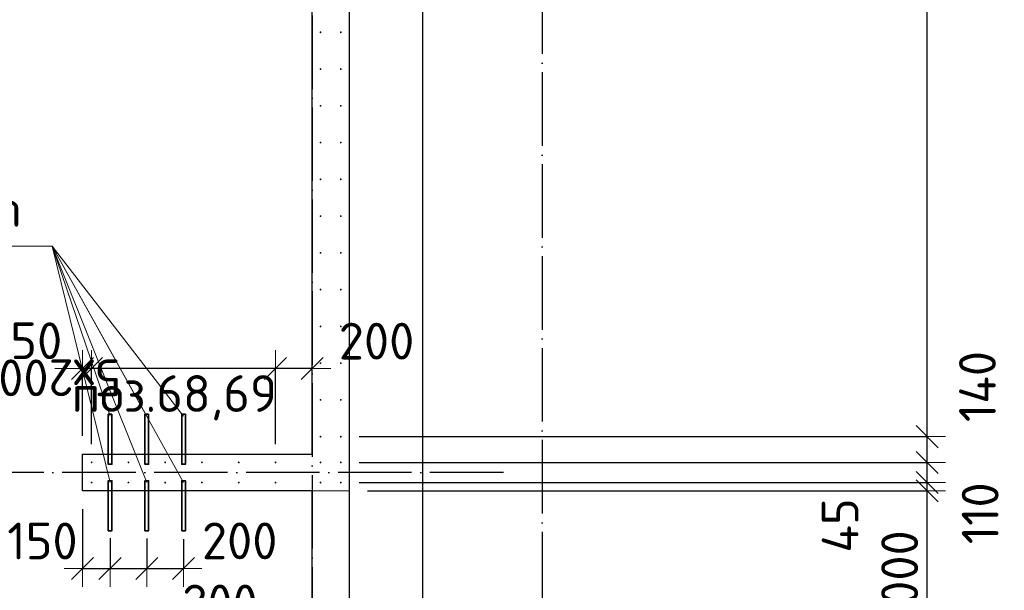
# Model space of a CAD drawing. Header units: millimetres. Extents: x 76517 to 124446, y -73423 to -21861.
# Tile 61 of 117: x 92309 to 97663, y -45541 to -42436. Entities that reach past the tile are written whole.
import ezdxf

# ---------------------------------------------------------------- set-up
doc = ezdxf.new("R2010")
doc.units = ezdxf.units.MM
doc.header["$PDMODE"] = 65
for name, pattern in [('______11', [500, 400, -50, 0, -50]), ('______2', [270, 200, -70]), ('______5', [1100, 800, -100, 100, -100])]:
    doc.linetypes.add(name, pattern=pattern)
for name, color, linetype, lineweight in [('Standard', 7, 'Continuous', 25), ('Арм.стержн. Выпуски', 180, 'Continuous', 35), ('Размерная линия_ общее_1', 7, 'Continuous', 13), ('Стена_ общее', 7, 'Continuous', 35), ('Фундамент_ общее', 7, 'Continuous', 35)]:
    doc.layers.add(name, color=color, linetype=linetype, lineweight=lineweight)
doc.layers.add('Осевая линия_ общее', color=7, linetype='______5', lineweight=13, true_color=0xa0a0a0)
doc.styles.add('ISOCPEUR', font='ISOCPEUR')
doc.dimstyles.new('DIMSTYLE_10', dxfattribs={"dimtxt": 200, "dimasz": 200, "dimexe": 0, "dimexo": 0, "dimgap": 100, "dimtad": 2, "dimdec": 0, "dimrnd": 5, "dimzin": 12, "dimdsep": 46, "dimtxsty": 'ISOCPEUR', "dimblk1": 'ALL_ML_STRICH', "dimblk2": 'ALL_ML_STRICH', "dimsah": 1, "dimcen": 0, "dimclrd": 7, "dimclre": 256, "dimclrt": 7, "dimadec": 0, "dimazin": 0, "dimtfac": 1, "dimtdec": 0, "dimtix": 1, "dimtmove": 2, "dimatfit": 3, "dimfxl": 0, "dimtvp": 1.2, "dimtzin": 0, "dimlwd": 0, "dimlwe": -3, "dimarcsym": 0})
doc.dimstyles.new('DIMSTYLE_15', dxfattribs={"dimtxt": 200, "dimasz": 200, "dimexe": 0, "dimexo": 0, "dimgap": 100, "dimtad": 0, "dimdec": 0, "dimrnd": 5, "dimzin": 12, "dimdsep": 46, "dimtxsty": 'ISOCPEUR', "dimblk1": 'ALL_ML_STRICH', "dimblk2": 'ALL_ML_STRICH', "dimsah": 1, "dimcen": 0, "dimclrd": 7, "dimclre": 256, "dimclrt": 7, "dimadec": 0, "dimazin": 0, "dimtfac": 1, "dimtdec": 0, "dimtix": 1, "dimtmove": 2, "dimatfit": 3, "dimfxl": 0, "dimtvp": 1.2, "dimtzin": 0, "dimlwd": 0, "dimlwe": -3, "dimarcsym": 0})
doc.dimstyles.new('DIMSTYLE_16', dxfattribs={"dimtxt": 200, "dimasz": 200, "dimexe": 0, "dimexo": 0, "dimgap": 100, "dimtad": 2, "dimdec": 0, "dimrnd": 5, "dimzin": 12, "dimdsep": 46, "dimtxsty": 'ISOCPEUR', "dimblk1": 'ALL_ML_STRICH', "dimblk2": 'ALL_ML_STRICH', "dimsah": 1, "dimcen": 0, "dimclrd": 7, "dimclre": 256, "dimclrt": 7, "dimadec": 0, "dimazin": 0, "dimtfac": 1, "dimtdec": 0, "dimtix": 1, "dimtmove": 2, "dimatfit": 3, "dimfxl": 0, "dimtzin": 0, "dimlwd": 0, "dimlwe": -3, "dimarcsym": 0})
doc.dimstyles.new('DIMSTYLE_6', dxfattribs={"dimtxt": 200, "dimasz": 200, "dimexe": 0, "dimexo": 0, "dimgap": 100, "dimtad": 2, "dimdec": 0, "dimrnd": 1, "dimzin": 12, "dimdsep": 46, "dimtxsty": 'ISOCPEUR', "dimblk1": 'ALL_ML_STRICH', "dimblk2": 'ALL_ML_STRICH', "dimsah": 1, "dimcen": 0, "dimclrd": 7, "dimclre": 256, "dimclrt": 7, "dimadec": 0, "dimazin": 0, "dimtfac": 1, "dimtdec": 0, "dimtix": 1, "dimtmove": 2, "dimatfit": 3, "dimfxl": 0, "dimtvp": 1.2, "dimtzin": 0, "dimlwd": 0, "dimlwe": -3, "dimarcsym": 0})
doc.dimstyles.new('DIMSTYLE_7', dxfattribs={"dimtxt": 200, "dimasz": 200, "dimexe": 0, "dimexo": 0, "dimgap": 100, "dimtad": 2, "dimdec": 0, "dimrnd": 1, "dimzin": 12, "dimdsep": 46, "dimtxsty": 'ISOCPEUR', "dimblk1": 'ALL_ML_STRICH', "dimblk2": 'ALL_ML_STRICH', "dimsah": 1, "dimcen": 0, "dimclrd": 7, "dimclre": 256, "dimclrt": 7, "dimadec": 0, "dimazin": 0, "dimtfac": 1, "dimtdec": 0, "dimtix": 1, "dimtmove": 2, "dimatfit": 3, "dimfxl": 0, "dimtzin": 0, "dimlwd": 0, "dimlwe": -3, "dimarcsym": 0})

# ---------------------------------------------------------------- blocks, each defined once
blk = doc.blocks.new('ALL_ML_STRICH')
at = {"color": 0, "linetype": 'ByBlock', "lineweight": -2}
for p, q in [((-0.3, -0.3), (0.3, 0.3)), ((0, -0.5), (0, 0.5)), ((-1, 0), (0.5, 0))]:
    blk.add_line(p, q, dxfattribs=at)
blk = doc.blocks.new('*D41')
at = {"layer": 'DEFPOINTS', "color": 7, "linetype": 'Continuous', "lineweight": 13, "transparency": 33554687}
for p in [(93900, -44334.8), (93900, -44667.8), (93700, -44845)]:
    blk.add_point(p, dxfattribs=at)
at = {"layer": 'Размерная линия_ общее_1', "color": 253, "linetype": 'Continuous', "lineweight": -2, "true_color": 0xa0a0a0, "transparency": 33554687}
for p, q in [((93700, -44745), (93700, -44334.8)), ((93900, -44334.8), (93900, -44334.8))]:
    blk.add_line(p, q, dxfattribs=at)
at = {"layer": 'Размерная линия_ общее_1', "color": 7, "linetype": 'Continuous', "lineweight": -2, "transparency": 33554687}
blk.add_line((93900, -44334.8), (93700, -44334.8), dxfattribs=at)
at = {"layer": 'Размерная линия_ общее_1', "color": 7, "linetype": 'Continuous', "lineweight": 13, "transparency": 33554687, "xscale": 200, "yscale": 200, "zscale": 200}
for p, rotation in [((93700, -44334.8), 180), ((93900, -44334.8), 360)]:
    blk.add_blockref('ALL_ML_STRICH', p, dxfattribs=dict(at, rotation=rotation))
at = {"layer": 'Размерная линия_ общее_1', "color": 7, "linetype": 'Continuous', "lineweight": 13, "transparency": 33554687, "insert": (94249.5, -44185.3), "char_height": 200, "width": 600, "attachment_point": 5, "style": 'ISOCPEUR'}
blk.add_mtext('\\A1;{200}', dxfattribs=at)
blk = doc.blocks.new('*D42')
at = {"layer": 'DEFPOINTS', "color": 7, "linetype": 'Continuous', "lineweight": 13, "transparency": 33554687}
for p in [(93700, -44334.8), (92700, -44845), (93700, -44845)]:
    blk.add_point(p, dxfattribs=at)
at = {"layer": 'Размерная линия_ общее_1', "color": 253, "linetype": 'Continuous', "lineweight": -2, "true_color": 0xa0a0a0, "transparency": 33554687}
for p, q in [((92700, -44745), (92700, -44334.8)), ((93700, -44745), (93700, -44334.8))]:
    blk.add_line(p, q, dxfattribs=at)
at = {"layer": 'Размерная линия_ общее_1', "color": 7, "linetype": 'Continuous', "lineweight": -2, "transparency": 33554687}
blk.add_line((93700, -44334.8), (92700, -44334.8), dxfattribs=at)
at = {"layer": 'Размерная линия_ общее_1', "color": 7, "linetype": 'Continuous', "lineweight": 13, "transparency": 33554687, "xscale": 200, "yscale": 200, "zscale": 200}
for p, rotation in [((92700, -44334.8), 180), ((93700, -44334.8), 360)]:
    blk.add_blockref('ALL_ML_STRICH', p, dxfattribs=dict(at, rotation=rotation))
at = {"layer": 'Размерная линия_ общее_1', "color": 7, "linetype": 'Continuous', "lineweight": 13, "transparency": 33554687, "insert": (92860, -44484.8), "char_height": 200, "width": 10, "attachment_point": 1, "rotation": 180, "line_spacing_factor": 0.60241, "style": 'ISOCPEUR'}
blk.add_mtext('5х200', dxfattribs=at)
blk = doc.blocks.new('*D43')
at = {"layer": 'DEFPOINTS', "color": 7, "linetype": 'Continuous', "lineweight": 13, "transparency": 33554687}
for p in [(92700, -44334.8), (92650, -44800), (92700, -44845)]:
    blk.add_point(p, dxfattribs=at)
at = {"layer": 'Размерная линия_ общее_1', "color": 253, "linetype": 'Continuous', "lineweight": -2, "true_color": 0xa0a0a0, "transparency": 33554687}
for p, q in [((92650, -44700), (92650, -44334.8)), ((92700, -44745), (92700, -44334.8))]:
    blk.add_line(p, q, dxfattribs=at)
at = {"layer": 'Размерная линия_ общее_1', "color": 7, "linetype": 'Continuous', "lineweight": -2, "transparency": 33554687}
blk.add_line((92700, -44334.8), (92650, -44334.8), dxfattribs=at)
at = {"layer": 'Размерная линия_ общее_1', "color": 7, "linetype": 'Continuous', "lineweight": 13, "transparency": 33554687, "xscale": 200, "yscale": 200, "zscale": 200}
for p, rotation in [((92700, -44334.8), 360), ((92650, -44334.8), 180)]:
    blk.add_blockref('ALL_ML_STRICH', p, dxfattribs=dict(at, rotation=rotation))
at = {"layer": 'Размерная линия_ общее_1', "color": 7, "linetype": 'Continuous', "lineweight": 13, "transparency": 33554687, "insert": (92398.9, -44183.2), "char_height": 200, "width": 400, "attachment_point": 5, "style": 'ISOCPEUR'}
blk.add_mtext('\\A1;{50}', dxfattribs=at)
blk = doc.blocks.new('*D74')
at = {"layer": 'DEFPOINTS', "color": 7, "linetype": 'Continuous', "lineweight": 13, "transparency": 33554687}
for p in [(92650, -45000), (92800, -45156.9), (92650, -45422.2)]:
    blk.add_point(p, dxfattribs=at)
at = {"layer": 'Размерная линия_ общее_1', "color": 253, "linetype": 'Continuous', "lineweight": -2, "true_color": 0xa0a0a0, "transparency": 33554687}
for p, q in [((92650, -45100), (92650, -45422.2)), ((92800, -45256.9), (92800, -45422.2))]:
    blk.add_line(p, q, dxfattribs=at)
at = {"layer": 'Размерная линия_ общее_1', "color": 7, "linetype": 'Continuous', "lineweight": -2, "transparency": 33554687}
blk.add_line((92650, -45422.2), (92800, -45422.2), dxfattribs=at)
at = {"layer": 'Размерная линия_ общее_1', "color": 7, "linetype": 'Continuous', "lineweight": 13, "transparency": 33554687, "xscale": 200, "yscale": 200, "zscale": 200, "rotation": 180}
blk.add_blockref('ALL_ML_STRICH', (92650, -45422.2), dxfattribs=at)
at = {"layer": 'Размерная линия_ общее_1', "color": 7, "linetype": 'Continuous', "lineweight": 13, "transparency": 33554687, "xscale": 200, "yscale": 200, "zscale": 200}
blk.add_blockref('ALL_ML_STRICH', (92800, -45422.2), dxfattribs=at)
at = {"layer": 'Размерная линия_ общее_1', "color": 7, "linetype": 'Continuous', "lineweight": 13, "transparency": 33554687, "insert": (92432.7, -45272.6), "char_height": 200, "width": 600, "attachment_point": 5, "style": 'ISOCPEUR'}
blk.add_mtext('\\A1;{150}', dxfattribs=at)
blk = doc.blocks.new('*D75')
at = {"layer": 'DEFPOINTS', "color": 7, "linetype": 'Continuous', "lineweight": 13, "transparency": 33554687}
for p in [(92800, -45156.9), (93000, -45158.6), (92800, -45422.2)]:
    blk.add_point(p, dxfattribs=at)
at = {"layer": 'Размерная линия_ общее_1', "color": 253, "linetype": 'Continuous', "lineweight": -2, "true_color": 0xa0a0a0, "transparency": 33554687}
for p, q in [((92800, -45256.9), (92800, -45422.2)), ((93000, -45258.6), (93000, -45422.2))]:
    blk.add_line(p, q, dxfattribs=at)
at = {"layer": 'Размерная линия_ общее_1', "color": 7, "linetype": 'Continuous', "lineweight": -2, "transparency": 33554687}
blk.add_line((92800, -45422.2), (93000, -45422.2), dxfattribs=at)
at = {"layer": 'Размерная линия_ общее_1', "color": 7, "linetype": 'Continuous', "lineweight": 13, "transparency": 33554687, "xscale": 200, "yscale": 200, "zscale": 200, "rotation": 180}
blk.add_blockref('ALL_ML_STRICH', (92800, -45422.2), dxfattribs=at)
at = {"layer": 'Размерная линия_ общее_1', "color": 7, "linetype": 'Continuous', "lineweight": 13, "transparency": 33554687, "xscale": 200, "yscale": 200, "zscale": 200}
blk.add_blockref('ALL_ML_STRICH', (93000, -45422.2), dxfattribs=at)
at = {"layer": 'Размерная линия_ общее_1', "color": 7, "linetype": 'Continuous', "lineweight": 13, "transparency": 33554687, "insert": (93397.9, -45610.1), "char_height": 200, "width": 600, "attachment_point": 5, "style": 'ISOCPEUR'}
blk.add_mtext('\\A1;{200}', dxfattribs=at)
blk = doc.blocks.new('*D76')
at = {"layer": 'DEFPOINTS', "color": 7, "linetype": 'Continuous', "lineweight": 13, "transparency": 33554687}
for p in [(93000, -45158.6), (93200, -45163.2), (93000, -45422.2)]:
    blk.add_point(p, dxfattribs=at)
at = {"layer": 'Размерная линия_ общее_1', "color": 253, "linetype": 'Continuous', "lineweight": -2, "true_color": 0xa0a0a0, "transparency": 33554687}
for p, q in [((93000, -45258.6), (93000, -45422.2)), ((93200, -45263.2), (93200, -45422.2))]:
    blk.add_line(p, q, dxfattribs=at)
at = {"layer": 'Размерная линия_ общее_1', "color": 7, "linetype": 'Continuous', "lineweight": -2, "transparency": 33554687}
blk.add_line((93000, -45422.2), (93200, -45422.2), dxfattribs=at)
at = {"layer": 'Размерная линия_ общее_1', "color": 7, "linetype": 'Continuous', "lineweight": 13, "transparency": 33554687, "xscale": 200, "yscale": 200, "zscale": 200, "rotation": 180}
blk.add_blockref('ALL_ML_STRICH', (93000, -45422.2), dxfattribs=at)
at = {"layer": 'Размерная линия_ общее_1', "color": 7, "linetype": 'Continuous', "lineweight": 13, "transparency": 33554687, "xscale": 200, "yscale": 200, "zscale": 200}
blk.add_blockref('ALL_ML_STRICH', (93200, -45422.2), dxfattribs=at)
at = {"layer": 'Размерная линия_ общее_1', "color": 7, "linetype": 'Continuous', "lineweight": 13, "transparency": 33554687, "insert": (93505.2, -45272), "char_height": 200, "width": 600, "attachment_point": 5, "style": 'ISOCPEUR'}
blk.add_mtext('\\A1;{200}', dxfattribs=at)
blk = doc.blocks.new('*D358')
at = {"layer": 'DEFPOINTS', "color": 7, "linetype": 'Continuous', "lineweight": 13, "transparency": 33554687}
for p in [(94100, -45000), (94100, -46000), (97244.3, -46000)]:
    blk.add_point(p, dxfattribs=at)
at = {"layer": 'Размерная линия_ общее_1', "color": 253, "linetype": 'Continuous', "lineweight": -2, "true_color": 0xa0a0a0, "transparency": 33554687}
for p, q in [((94200, -45000), (97244.3, -45000)), ((94200, -46000), (97244.3, -46000))]:
    blk.add_line(p, q, dxfattribs=at)
at = {"layer": 'Размерная линия_ общее_1', "color": 7, "linetype": 'Continuous', "lineweight": -2, "transparency": 33554687}
blk.add_line((97244.3, -46000), (97244.3, -45000), dxfattribs=at)
at = {"layer": 'Размерная линия_ общее_1', "color": 7, "linetype": 'Continuous', "lineweight": 13, "transparency": 33554687, "xscale": 200, "yscale": 200, "zscale": 200}
for p, rotation in [((97244.3, -45000), 90), ((97244.3, -46000), 270)]:
    blk.add_blockref('ALL_ML_STRICH', p, dxfattribs=dict(at, rotation=rotation))
at = {"layer": 'Размерная линия_ общее_1', "color": 7, "linetype": 'Continuous', "lineweight": 13, "transparency": 33554687, "insert": (97094.3, -45470), "char_height": 200, "width": 800, "attachment_point": 5, "rotation": 90, "style": 'ISOCPEUR'}
blk.add_mtext('\\A1;{1000}', dxfattribs=at)
blk = doc.blocks.new('*D359')
at = {"layer": 'DEFPOINTS', "color": 7, "linetype": 'Continuous', "lineweight": 13, "transparency": 33554687}
for p in [(94055, -44955), (94100, -45000), (97244.3, -45000)]:
    blk.add_point(p, dxfattribs=at)
at = {"layer": 'Размерная линия_ общее_1', "color": 253, "linetype": 'Continuous', "lineweight": -2, "true_color": 0xa0a0a0, "transparency": 33554687}
for p, q in [((94155, -44955), (97244.3, -44955)), ((94200, -45000), (97244.3, -45000))]:
    blk.add_line(p, q, dxfattribs=at)
at = {"layer": 'Размерная линия_ общее_1', "color": 7, "linetype": 'Continuous', "lineweight": -2, "transparency": 33554687}
blk.add_line((97244.3, -45000), (97244.3, -44955), dxfattribs=at)
at = {"layer": 'Размерная линия_ общее_1', "color": 7, "linetype": 'Continuous', "lineweight": 13, "transparency": 33554687, "xscale": 200, "yscale": 200, "zscale": 200}
for p, rotation in [((97244.3, -45000), 270), ((97244.3, -44955), 90)]:
    blk.add_blockref('ALL_ML_STRICH', p, dxfattribs=dict(at, rotation=rotation))
at = {"layer": 'Размерная линия_ общее_1', "color": 7, "linetype": 'Continuous', "lineweight": 13, "transparency": 33554687, "insert": (96770.3, -45188.3), "char_height": 200, "width": 400, "attachment_point": 5, "rotation": 90, "style": 'ISOCPEUR'}
blk.add_mtext('\\A1;{45}', dxfattribs=at)
blk = doc.blocks.new('*D360')
at = {"layer": 'DEFPOINTS', "color": 7, "linetype": 'Continuous', "lineweight": 13, "transparency": 33554687}
for p in [(94055, -44845), (94055, -44955), (97244.3, -44955)]:
    blk.add_point(p, dxfattribs=at)
at = {"layer": 'Размерная линия_ общее_1', "color": 253, "linetype": 'Continuous', "lineweight": -2, "true_color": 0xa0a0a0, "transparency": 33554687}
for p, q in [((94155, -44845), (97244.3, -44845)), ((94155, -44955), (97244.3, -44955))]:
    blk.add_line(p, q, dxfattribs=at)
at = {"layer": 'Размерная линия_ общее_1', "color": 7, "linetype": 'Continuous', "lineweight": -2, "transparency": 33554687}
blk.add_line((97244.3, -44955), (97244.3, -44845), dxfattribs=at)
at = {"layer": 'Размерная линия_ общее_1', "color": 7, "linetype": 'Continuous', "lineweight": 13, "transparency": 33554687, "xscale": 200, "yscale": 200, "zscale": 200}
for p, rotation in [((97244.3, -44845), 90), ((97244.3, -44955), 270)]:
    blk.add_blockref('ALL_ML_STRICH', p, dxfattribs=dict(at, rotation=rotation))
at = {"layer": 'Размерная линия_ общее_1', "color": 7, "linetype": 'Continuous', "lineweight": 13, "transparency": 33554687, "insert": (97532.1, -45122.1), "char_height": 200, "width": 600, "attachment_point": 5, "rotation": 90, "style": 'ISOCPEUR'}
blk.add_mtext('\\A1;{110}', dxfattribs=at)
blk = doc.blocks.new('*D361')
at = {"layer": 'DEFPOINTS', "color": 7, "linetype": 'Continuous', "lineweight": 13, "transparency": 33554687}
for p in [(94055, -44705), (94055, -44845), (97244.3, -44845)]:
    blk.add_point(p, dxfattribs=at)
at = {"layer": 'Размерная линия_ общее_1', "color": 253, "linetype": 'Continuous', "lineweight": -2, "true_color": 0xa0a0a0, "transparency": 33554687}
for p, q in [((94155, -44705), (97244.3, -44705)), ((94155, -44845), (97244.3, -44845))]:
    blk.add_line(p, q, dxfattribs=at)
at = {"layer": 'Размерная линия_ общее_1', "color": 7, "linetype": 'Continuous', "lineweight": -2, "transparency": 33554687}
blk.add_line((97244.3, -44845), (97244.3, -44705), dxfattribs=at)
at = {"layer": 'Размерная линия_ общее_1', "color": 7, "linetype": 'Continuous', "lineweight": 13, "transparency": 33554687, "xscale": 200, "yscale": 200, "zscale": 200}
for p, rotation in [((97244.3, -44705), 90), ((97244.3, -44845), 270)]:
    blk.add_blockref('ALL_ML_STRICH', p, dxfattribs=dict(at, rotation=rotation))
at = {"layer": 'Размерная линия_ общее_1', "color": 7, "linetype": 'Continuous', "lineweight": 13, "transparency": 33554687, "insert": (97517.3, -44432.5), "char_height": 200, "width": 600, "attachment_point": 5, "rotation": 90, "style": 'ISOCPEUR'}
blk.add_mtext('\\A1;{140}', dxfattribs=at)
blk = doc.blocks.new('*D362')
at = {"layer": 'DEFPOINTS', "color": 7, "linetype": 'Continuous', "lineweight": 13, "transparency": 33554687}
for p in [(94055, -38505), (94055, -44705), (97244.3, -44705)]:
    blk.add_point(p, dxfattribs=at)
at = {"layer": 'Размерная линия_ общее_1', "color": 253, "linetype": 'Continuous', "lineweight": -2, "true_color": 0xa0a0a0, "transparency": 33554687}
for p, q in [((94155, -38505), (97244.3, -38505)), ((94155, -44705), (97244.3, -44705))]:
    blk.add_line(p, q, dxfattribs=at)
at = {"layer": 'Размерная линия_ общее_1', "color": 7, "linetype": 'Continuous', "lineweight": -2, "transparency": 33554687}
blk.add_line((97244.3, -44705), (97244.3, -38505), dxfattribs=at)
at = {"layer": 'Размерная линия_ общее_1', "color": 7, "linetype": 'Continuous', "lineweight": 13, "transparency": 33554687, "xscale": 200, "yscale": 200, "zscale": 200}
for p, rotation in [((97244.3, -38505), 90), ((97244.3, -44705), 270)]:
    blk.add_blockref('ALL_ML_STRICH', p, dxfattribs=dict(at, rotation=rotation))
at = {"layer": 'Размерная линия_ общее_1', "color": 7, "linetype": 'Continuous', "lineweight": 13, "transparency": 33554687, "insert": (96994.3, -42345), "char_height": 200, "width": 10, "attachment_point": 1, "rotation": 90, "line_spacing_factor": 0.60241, "style": 'ISOCPEUR'}
blk.add_mtext('31х200=6200', dxfattribs=at)

msp = doc.modelspace()

# ---------------------------------------------------------------- hatches: boundary and pattern name
at = {"layer": 'Арм.стержн. Выпуски', "linetype": 'Continuous', "lineweight": 35, "transparency": 33554687}
for points in [[(93950, -42505), (93949.6, -42503.1), (93948.5, -42501.5), (93946.9, -42500.4), (93945, -42500), (93943.1, -42500.4), (93941.5, -42501.5), (93940.4, -42503.1), (93940, -42505), (93940.4, -42506.9), (93941.5, -42508.5), (93943.1, -42509.6), (93945, -42510), (93946.9, -42509.6), (93948.5, -42508.5), (93949.6, -42506.9)], [(94060, -42505), (94059.6, -42503.1), (94058.5, -42501.5), (94056.9, -42500.4), (94055, -42500), (94053.1, -42500.4), (94051.5, -42501.5), (94050.4, -42503.1), (94050, -42505), (94050.4, -42506.9), (94051.5, -42508.5), (94053.1, -42509.6), (94055, -42510), (94056.9, -42509.6), (94058.5, -42508.5), (94059.6, -42506.9)], [(93950, -42705), (93949.6, -42703.1), (93948.5, -42701.5), (93946.9, -42700.4), (93945, -42700), (93943.1, -42700.4), (93941.5, -42701.5), (93940.4, -42703.1), (93940, -42705), (93940.4, -42706.9), (93941.5, -42708.5), (93943.1, -42709.6), (93945, -42710), (93946.9, -42709.6), (93948.5, -42708.5), (93949.6, -42706.9)], [(94060, -42705), (94059.6, -42703.1), (94058.5, -42701.5), (94056.9, -42700.4), (94055, -42700), (94053.1, -42700.4), (94051.5, -42701.5), (94050.4, -42703.1), (94050, -42705), (94050.4, -42706.9), (94051.5, -42708.5), (94053.1, -42709.6), (94055, -42710), (94056.9, -42709.6), (94058.5, -42708.5), (94059.6, -42706.9)], [(93950, -42905), (93949.6, -42903.1), (93948.5, -42901.5), (93946.9, -42900.4), (93945, -42900), (93943.1, -42900.4), (93941.5, -42901.5), (93940.4, -42903.1), (93940, -42905), (93940.4, -42906.9), (93941.5, -42908.5), (93943.1, -42909.6), (93945, -42910), (93946.9, -42909.6), (93948.5, -42908.5), (93949.6, -42906.9)], [(94060, -42905), (94059.6, -42903.1), (94058.5, -42901.5), (94056.9, -42900.4), (94055, -42900), (94053.1, -42900.4), (94051.5, -42901.5), (94050.4, -42903.1), (94050, -42905), (94050.4, -42906.9), (94051.5, -42908.5), (94053.1, -42909.6), (94055, -42910), (94056.9, -42909.6), (94058.5, -42908.5), (94059.6, -42906.9)], [(93950, -43105), (93949.6, -43103.1), (93948.5, -43101.5), (93946.9, -43100.4), (93945, -43100), (93943.1, -43100.4), (93941.5, -43101.5), (93940.4, -43103.1), (93940, -43105), (93940.4, -43106.9), (93941.5, -43108.5), (93943.1, -43109.6), (93945, -43110), (93946.9, -43109.6), (93948.5, -43108.5), (93949.6, -43106.9)], [(94060, -43105), (94059.6, -43103.1), (94058.5, -43101.5), (94056.9, -43100.4), (94055, -43100), (94053.1, -43100.4), (94051.5, -43101.5), (94050.4, -43103.1), (94050, -43105), (94050.4, -43106.9), (94051.5, -43108.5), (94053.1, -43109.6), (94055, -43110), (94056.9, -43109.6), (94058.5, -43108.5), (94059.6, -43106.9)], [(93950, -43305), (93949.6, -43303.1), (93948.5, -43301.5), (93946.9, -43300.4), (93945, -43300), (93943.1, -43300.4), (93941.5, -43301.5), (93940.4, -43303.1), (93940, -43305), (93940.4, -43306.9), (93941.5, -43308.5), (93943.1, -43309.6), (93945, -43310), (93946.9, -43309.6), (93948.5, -43308.5), (93949.6, -43306.9)], [(94060, -43305), (94059.6, -43303.1), (94058.5, -43301.5), (94056.9, -43300.4), (94055, -43300), (94053.1, -43300.4), (94051.5, -43301.5), (94050.4, -43303.1), (94050, -43305), (94050.4, -43306.9), (94051.5, -43308.5), (94053.1, -43309.6), (94055, -43310), (94056.9, -43309.6), (94058.5, -43308.5), (94059.6, -43306.9)], [(93950, -43505), (93949.6, -43503.1), (93948.5, -43501.5), (93946.9, -43500.4), (93945, -43500), (93943.1, -43500.4), (93941.5, -43501.5), (93940.4, -43503.1), (93940, -43505), (93940.4, -43506.9), (93941.5, -43508.5), (93943.1, -43509.6), (93945, -43510), (93946.9, -43509.6), (93948.5, -43508.5), (93949.6, -43506.9)], [(94060, -43505), (94059.6, -43503.1), (94058.5, -43501.5), (94056.9, -43500.4), (94055, -43500), (94053.1, -43500.4), (94051.5, -43501.5), (94050.4, -43503.1), (94050, -43505), (94050.4, -43506.9), (94051.5, -43508.5), (94053.1, -43509.6), (94055, -43510), (94056.9, -43509.6), (94058.5, -43508.5), (94059.6, -43506.9)], [(93950, -43705), (93949.6, -43703.1), (93948.5, -43701.5), (93946.9, -43700.4), (93945, -43700), (93943.1, -43700.4), (93941.5, -43701.5), (93940.4, -43703.1), (93940, -43705), (93940.4, -43706.9), (93941.5, -43708.5), (93943.1, -43709.6), (93945, -43710), (93946.9, -43709.6), (93948.5, -43708.5), (93949.6, -43706.9)], [(94060, -43705), (94059.6, -43703.1), (94058.5, -43701.5), (94056.9, -43700.4), (94055, -43700), (94053.1, -43700.4), (94051.5, -43701.5), (94050.4, -43703.1), (94050, -43705), (94050.4, -43706.9), (94051.5, -43708.5), (94053.1, -43709.6), (94055, -43710), (94056.9, -43709.6), (94058.5, -43708.5), (94059.6, -43706.9)], [(93950, -43905), (93949.6, -43903.1), (93948.5, -43901.5), (93946.9, -43900.4), (93945, -43900), (93943.1, -43900.4), (93941.5, -43901.5), (93940.4, -43903.1), (93940, -43905), (93940.4, -43906.9), (93941.5, -43908.5), (93943.1, -43909.6), (93945, -43910), (93946.9, -43909.6), (93948.5, -43908.5), (93949.6, -43906.9)], [(94060, -43905), (94059.6, -43903.1), (94058.5, -43901.5), (94056.9, -43900.4), (94055, -43900), (94053.1, -43900.4), (94051.5, -43901.5), (94050.4, -43903.1), (94050, -43905), (94050.4, -43906.9), (94051.5, -43908.5), (94053.1, -43909.6), (94055, -43910), (94056.9, -43909.6), (94058.5, -43908.5), (94059.6, -43906.9)], [(93950, -44105), (93949.6, -44103.1), (93948.5, -44101.5), (93946.9, -44100.4), (93945, -44100), (93943.1, -44100.4), (93941.5, -44101.5), (93940.4, -44103.1), (93940, -44105), (93940.4, -44106.9), (93941.5, -44108.5), (93943.1, -44109.6), (93945, -44110), (93946.9, -44109.6), (93948.5, -44108.5), (93949.6, -44106.9)], [(94060, -44105), (94059.6, -44103.1), (94058.5, -44101.5), (94056.9, -44100.4), (94055, -44100), (94053.1, -44100.4), (94051.5, -44101.5), (94050.4, -44103.1), (94050, -44105), (94050.4, -44106.9), (94051.5, -44108.5), (94053.1, -44109.6), (94055, -44110), (94056.9, -44109.6), (94058.5, -44108.5), (94059.6, -44106.9)], [(93950, -44305), (93949.6, -44303.1), (93948.5, -44301.5), (93946.9, -44300.4), (93945, -44300), (93943.1, -44300.4), (93941.5, -44301.5), (93940.4, -44303.1), (93940, -44305), (93940.4, -44306.9), (93941.5, -44308.5), (93943.1, -44309.6), (93945, -44310), (93946.9, -44309.6), (93948.5, -44308.5), (93949.6, -44306.9)], [(94060, -44305), (94059.6, -44303.1), (94058.5, -44301.5), (94056.9, -44300.4), (94055, -44300), (94053.1, -44300.4), (94051.5, -44301.5), (94050.4, -44303.1), (94050, -44305), (94050.4, -44306.9), (94051.5, -44308.5), (94053.1, -44309.6), (94055, -44310), (94056.9, -44309.6), (94058.5, -44308.5), (94059.6, -44306.9)], [(93950, -44505), (93949.6, -44503.1), (93948.5, -44501.5), (93946.9, -44500.4), (93945, -44500), (93943.1, -44500.4), (93941.5, -44501.5), (93940.4, -44503.1), (93940, -44505), (93940.4, -44506.9), (93941.5, -44508.5), (93943.1, -44509.6), (93945, -44510), (93946.9, -44509.6), (93948.5, -44508.5), (93949.6, -44506.9)], [(94060, -44505), (94059.6, -44503.1), (94058.5, -44501.5), (94056.9, -44500.4), (94055, -44500), (94053.1, -44500.4), (94051.5, -44501.5), (94050.4, -44503.1), (94050, -44505), (94050.4, -44506.9), (94051.5, -44508.5), (94053.1, -44509.6), (94055, -44510), (94056.9, -44509.6), (94058.5, -44508.5), (94059.6, -44506.9)], [(93950, -44705), (93949.6, -44703.1), (93948.5, -44701.5), (93946.9, -44700.4), (93945, -44700), (93943.1, -44700.4), (93941.5, -44701.5), (93940.4, -44703.1), (93940, -44705), (93940.4, -44706.9), (93941.5, -44708.5), (93943.1, -44709.6), (93945, -44710), (93946.9, -44709.6), (93948.5, -44708.5), (93949.6, -44706.9)], [(94060, -44705), (94059.6, -44703.1), (94058.5, -44701.5), (94056.9, -44700.4), (94055, -44700), (94053.1, -44700.4), (94051.5, -44701.5), (94050.4, -44703.1), (94050, -44705), (94050.4, -44706.9), (94051.5, -44708.5), (94053.1, -44709.6), (94055, -44710), (94056.9, -44709.6), (94058.5, -44708.5), (94059.6, -44706.9)], [(92705, -44845), (92704.6, -44843.1), (92703.5, -44841.5), (92701.9, -44840.4), (92700, -44840), (92698.1, -44840.4), (92696.5, -44841.5), (92695.4, -44843.1), (92695, -44845), (92695.4, -44846.9), (92696.5, -44848.5), (92698.1, -44849.6), (92700, -44850), (92701.9, -44849.6), (92703.5, -44848.5), (92704.6, -44846.9)], [(92905, -44845), (92904.6, -44843.1), (92903.5, -44841.5), (92901.9, -44840.4), (92900, -44840), (92898.1, -44840.4), (92896.5, -44841.5), (92895.4, -44843.1), (92895, -44845), (92895.4, -44846.9), (92896.5, -44848.5), (92898.1, -44849.6), (92900, -44850), (92901.9, -44849.6), (92903.5, -44848.5), (92904.6, -44846.9)], [(93105, -44845), (93104.6, -44843.1), (93103.5, -44841.5), (93101.9, -44840.4), (93100, -44840), (93098.1, -44840.4), (93096.5, -44841.5), (93095.4, -44843.1), (93095, -44845), (93095.4, -44846.9), (93096.5, -44848.5), (93098.1, -44849.6), (93100, -44850), (93101.9, -44849.6), (93103.5, -44848.5), (93104.6, -44846.9)], [(93305, -44845), (93304.6, -44843.1), (93303.5, -44841.5), (93301.9, -44840.4), (93300, -44840), (93298.1, -44840.4), (93296.5, -44841.5), (93295.4, -44843.1), (93295, -44845), (93295.4, -44846.9), (93296.5, -44848.5), (93298.1, -44849.6), (93300, -44850), (93301.9, -44849.6), (93303.5, -44848.5), (93304.6, -44846.9)], [(93505, -44845), (93504.6, -44843.1), (93503.5, -44841.5), (93501.9, -44840.4), (93500, -44840), (93498.1, -44840.4), (93496.5, -44841.5), (93495.4, -44843.1), (93495, -44845), (93495.4, -44846.9), (93496.5, -44848.5), (93498.1, -44849.6), (93500, -44850), (93501.9, -44849.6), (93503.5, -44848.5), (93504.6, -44846.9)], [(93705, -44845), (93704.6, -44843.1), (93703.5, -44841.5), (93701.9, -44840.4), (93700, -44840), (93698.1, -44840.4), (93696.5, -44841.5), (93695.4, -44843.1), (93695, -44845), (93695.4, -44846.9), (93696.5, -44848.5), (93698.1, -44849.6), (93700, -44850), (93701.9, -44849.6), (93703.5, -44848.5), (93704.6, -44846.9)], [(93950, -44845), (93949.6, -44843.1), (93948.5, -44841.5), (93946.9, -44840.4), (93945, -44840), (93943.1, -44840.4), (93941.5, -44841.5), (93940.4, -44843.1), (93940, -44845), (93940.4, -44846.9), (93941.5, -44848.5), (93943.1, -44849.6), (93945, -44850), (93946.9, -44849.6), (93948.5, -44848.5), (93949.6, -44846.9)], [(94060, -44845), (94059.6, -44843.1), (94058.5, -44841.5), (94056.9, -44840.4), (94055, -44840), (94053.1, -44840.4), (94051.5, -44841.5), (94050.4, -44843.1), (94050, -44845), (94050.4, -44846.9), (94051.5, -44848.5), (94053.1, -44849.6), (94055, -44850), (94056.9, -44849.6), (94058.5, -44848.5), (94059.6, -44846.9)], [(92705, -44955), (92704.6, -44953.1), (92703.5, -44951.5), (92701.9, -44950.4), (92700, -44950), (92698.1, -44950.4), (92696.5, -44951.5), (92695.4, -44953.1), (92695, -44955), (92695.4, -44956.9), (92696.5, -44958.5), (92698.1, -44959.6), (92700, -44960), (92701.9, -44959.6), (92703.5, -44958.5), (92704.6, -44956.9)], [(92905, -44955), (92904.6, -44953.1), (92903.5, -44951.5), (92901.9, -44950.4), (92900, -44950), (92898.1, -44950.4), (92896.5, -44951.5), (92895.4, -44953.1), (92895, -44955), (92895.4, -44956.9), (92896.5, -44958.5), (92898.1, -44959.6), (92900, -44960), (92901.9, -44959.6), (92903.5, -44958.5), (92904.6, -44956.9)], [(93105, -44955), (93104.6, -44953.1), (93103.5, -44951.5), (93101.9, -44950.4), (93100, -44950), (93098.1, -44950.4), (93096.5, -44951.5), (93095.4, -44953.1), (93095, -44955), (93095.4, -44956.9), (93096.5, -44958.5), (93098.1, -44959.6), (93100, -44960), (93101.9, -44959.6), (93103.5, -44958.5), (93104.6, -44956.9)], [(93305, -44955), (93304.6, -44953.1), (93303.5, -44951.5), (93301.9, -44950.4), (93300, -44950), (93298.1, -44950.4), (93296.5, -44951.5), (93295.4, -44953.1), (93295, -44955), (93295.4, -44956.9), (93296.5, -44958.5), (93298.1, -44959.6), (93300, -44960), (93301.9, -44959.6), (93303.5, -44958.5), (93304.6, -44956.9)], [(93505, -44955), (93504.6, -44953.1), (93503.5, -44951.5), (93501.9, -44950.4), (93500, -44950), (93498.1, -44950.4), (93496.5, -44951.5), (93495.4, -44953.1), (93495, -44955), (93495.4, -44956.9), (93496.5, -44958.5), (93498.1, -44959.6), (93500, -44960), (93501.9, -44959.6), (93503.5, -44958.5), (93504.6, -44956.9)], [(93705, -44955), (93704.6, -44953.1), (93703.5, -44951.5), (93701.9, -44950.4), (93700, -44950), (93698.1, -44950.4), (93696.5, -44951.5), (93695.4, -44953.1), (93695, -44955), (93695.4, -44956.9), (93696.5, -44958.5), (93698.1, -44959.6), (93700, -44960), (93701.9, -44959.6), (93703.5, -44958.5), (93704.6, -44956.9)], [(93950, -44955), (93949.6, -44953.1), (93948.5, -44951.5), (93946.9, -44950.4), (93945, -44950), (93943.1, -44950.4), (93941.5, -44951.5), (93940.4, -44953.1), (93940, -44955), (93940.4, -44956.9), (93941.5, -44958.5), (93943.1, -44959.6), (93945, -44960), (93946.9, -44959.6), (93948.5, -44958.5), (93949.6, -44956.9)], [(94060, -44955), (94059.6, -44953.1), (94058.5, -44951.5), (94056.9, -44950.4), (94055, -44950), (94053.1, -44950.4), (94051.5, -44951.5), (94050.4, -44953.1), (94050, -44955), (94050.4, -44956.9), (94051.5, -44958.5), (94053.1, -44959.6), (94055, -44960), (94056.9, -44959.6), (94058.5, -44958.5), (94059.6, -44956.9)]]:
    msp.add_hatch(color=4, dxfattribs=at).paths.add_polyline_path(points)

# ---------------------------------------------------------------- linework, layer by layer
at = {"layer": 'Арм.стержн. Выпуски', "color": 7, "linetype": 'Continuous', "lineweight": 13, "transparency": 33554687}
for p, q in [((90544.7, -43669.2), (92484.7, -43669.2)), ((92484.7, -43669.2), (92800, -44955)), ((92484.7, -43669.2), (93000, -44955)), ((92484.7, -43669.2), (93200, -44955)), ((92484.7, -43669.2), (93000, -44593)), ((92484.7, -43669.2), (93200, -44593)), ((92484.7, -43669.2), (92800, -44593))]:
    msp.add_line(p, q, dxfattribs=at)
at = {"layer": 'Арм.стержн. Выпуски', "color": 7, "linetype": 'Continuous', "lineweight": 35, "transparency": 33554687}
for points in [[(92810, -44583), (92810, -44855), (92790, -44855), (92790, -44583), (92810, -44583)], [(93010, -44583), (93010, -44855), (92990, -44855), (92990, -44583), (93010, -44583)], [(93210, -44583), (93210, -44855), (93190, -44855), (93190, -44583), (93210, -44583)], [(92790, -45217), (92790, -44945), (92810, -44945), (92810, -45217), (92790, -45217)], [(92990, -45217), (92990, -44945), (93010, -44945), (93010, -45217), (92990, -45217)], [(93190, -45217), (93190, -44945), (93210, -44945), (93210, -45217), (93190, -45217)]]:
    msp.add_lwpolyline(points, dxfattribs=at)
at = {"layer": 'Осевая линия_ общее', "color": 253, "linetype": '______11', "lineweight": -3, "true_color": 0xa0a0a0, "transparency": 33554687}
for p, q in [((93900, -23410), (93900, -72827.9)), ((95150, -29220), (95150, -72827.9)), ((94940, -44900), (77142.2, -44900))]:
    msp.add_line(p, q, dxfattribs=at)
at = {"layer": 'Стена_ общее', "color": 7, "linetype": 'Continuous', "lineweight": 25, "transparency": 33554687}
for p, q in [((93900, -44800), (93900, -38410)), ((93900, -44800), (93900, -38410)), ((94100, -38410), (94100, -48113.6)), ((94100, -38410), (94100, -48113.6)), ((92650, -45000), (92650, -44800)), ((92650, -44800), (93900, -44800)), ((92650, -45000), (92650, -44800)), ((92650, -44800), (93900, -44800)), ((93900, -45000), (92650, -45000)), ((93900, -45000), (92650, -45000)), ((93900, -48100), (93900, -45000)), ((93900, -48100), (93900, -45000))]:
    msp.add_line(p, q, dxfattribs=at)
at = {"layer": 'Стена_ общее', "color": 253, "linetype": '______2', "lineweight": 18, "true_color": 0xababab, "transparency": 33554687}
msp.add_line((94100, -45000), (93900, -45000), dxfattribs=at)
msp.add_line((94100, -45000), (93900, -45000), dxfattribs=at)
at = {"layer": 'Фундамент_ общее', "color": 7, "lineweight": 25, "transparency": 33554687}
msp.add_line((94500, -38810), (94500, -47948), dxfattribs=at)
at = {"layer": 'Фундамент_ общее', "color": 7, "linetype": 'Continuous', "lineweight": 25, "transparency": 33554687}
msp.add_line((94500, -38810), (94500, -47948), dxfattribs=at)

# ---------------------------------------------------------------- texts
at = {"layer": 'Standard', "color": 7, "linetype": 'Continuous', "lineweight": 13, "transparency": 33554687, "insert": (93149.8, -44370.4), "char_height": 200, "width": 1196.491, "attachment_point": 2, "style": 'ISOCPEUR'}
msp.add_mtext('\\A1;{\\fISOCPEUR|i0|b0;\\H200.000000;\\W1.000000;\\C7;поз.68,69}\\P', dxfattribs=at)
at = {"layer": 'Арм.стержн. Выпуски', "color": 7, "linetype": 'Continuous', "lineweight": 25, "transparency": 33554687, "insert": (90564.7, -43562.5), "char_height": 200, "width": 1996.963, "attachment_point": 7, "style": 'ISOCPEUR'}
msp.add_mtext('\\W0.98;ø20 L=2785mm ', dxfattribs=at)

# ---------------------------------------------------------------- dimensions: what is measured, and where the dimension line sits
at = {"layer": 'Размерная линия_ общее_1', "color": 7, "linetype": 'Continuous', "lineweight": 13, "transparency": 33554687}
for base, p1, p2, angle, text, dimstyle, picture, middle in [((97244.3, -38505), (94155, -44705), (94155, -38505), 90, '31х200=6200', 'DIMSTYLE_16', '*D362', (97144.3, -41605)), ((92700, -44334.8), (93700, -44745), (92700, -44745), 180, '5х200', 'DIMSTYLE_7', '*D42', (93200, -44234.8))]:
    dim = msp.add_linear_dim(base=base, p1=p1, p2=p2, angle=angle, text=text, dimstyle=dimstyle, override={"dimpost": '<>', "dimclrd": 7, "dimclre": 253, "dimclrt": 7, "dimlwd": 0, "dimlwe": 65533}, dxfattribs=at)
    dim.commit()
    dim.dimension.update_dxf_attribs({"geometry": picture, "text_midpoint": middle, "dimtype": 160})
for base, p1, p2, angle, dimstyle, picture, middle in [((92650, -44334.8), (92700, -44745), (92650, -44700), 180, 'DIMSTYLE_6', '*D43', (92398.9, -44183.2)), ((93700, -44334.8), (93900, -44334.8), (93700, -44745), 180, 'DIMSTYLE_6', '*D41', (94249.5, -44185.3)), ((97244.3, -44705), (94155, -44845), (94155, -44705), 90, 'DIMSTYLE_15', '*D361', (97517.3, -44432.5)), ((97244.3, -44845), (94155, -44955), (94155, -44845), 90, 'DIMSTYLE_15', '*D360', (97532.1, -45122.1)), ((97244.3, -44955), (94200, -45000), (94155, -44955), 90, 'DIMSTYLE_10', '*D359', (96770.3, -45188.3)), ((97244.3, -45000), (94200, -46000), (94200, -45000), 90, 'DIMSTYLE_16', '*D358', (97094.3, -45470))]:
    dim = msp.add_linear_dim(base=base, p1=p1, p2=p2, angle=angle, dimstyle=dimstyle, override={"dimpost": '<>', "dimclrd": 7, "dimclre": 253, "dimclrt": 7, "dimlwd": 0, "dimlwe": 65533}, dxfattribs=at)
    dim.commit()
    dim.dimension.update_dxf_attribs({"geometry": picture, "text_midpoint": middle, "dimtype": 160})
for base, p1, p2, dimstyle, picture, middle in [((92800, -45422.2), (92650, -45100), (92800, -45256.9), 'DIMSTYLE_10', '*D74', (92432.7, -45272.6)), ((93000, -45422.2), (92800, -45256.9), (93000, -45258.6), 'DIMSTYLE_15', '*D75', (93397.9, -45610.1)), ((93200, -45422.2), (93000, -45258.6), (93200, -45263.2), 'DIMSTYLE_10', '*D76', (93505.2, -45272))]:
    dim = msp.add_linear_dim(base=base, p1=p1, p2=p2, dimstyle=dimstyle, override={"dimpost": '<>', "dimclrd": 7, "dimclre": 253, "dimclrt": 7, "dimlwd": 0, "dimlwe": 65533}, dxfattribs=at)
    dim.commit()
    dim.dimension.update_dxf_attribs({"geometry": picture, "text_midpoint": middle, "dimtype": 160})

doc.saveas('drawing.dxf')
